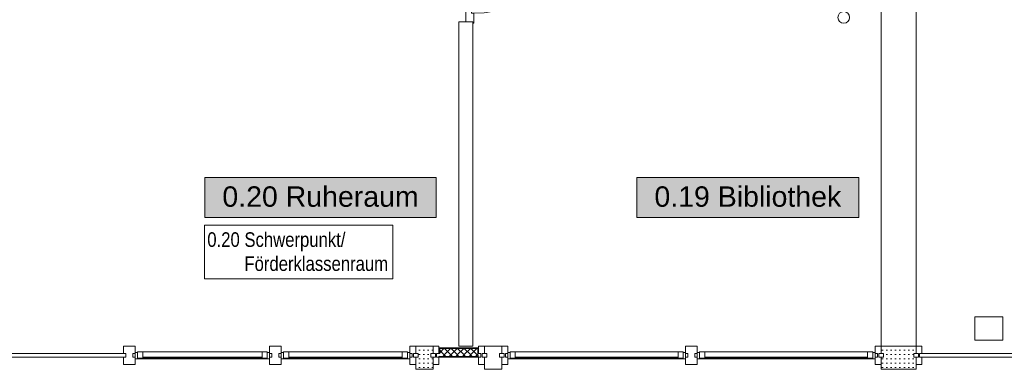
# Model space of a CAD drawing. Header units: metres. Extents: x -79 to 740, y -195 to 69.
# Tile 81 of 200: x 14.12 to 22.57, y 5.87 to 8.87. Entities that reach past the tile are written whole.
import ezdxf
from ezdxf.enums import TextEntityAlignment as Align

# ---------------------------------------------------------------- set-up
doc = ezdxf.new("R2010")
doc.units = ezdxf.units.M
doc.header["$MEASUREMENT"] = 0
doc.linetypes.add('Wipeout_Contour', pattern=[1, 0, -1])
for name, color, linetype in [('00 Schraffuren', 7, 'Continuous'), ('10 Fassade', 7, 'Continuous'), ('10 Stütze Holz', 7, 'Continuous'), ('10 Wand außen', 7, 'Continuous'), ('Abbruch_80 Raumbez Abbruch 50stel', 7, 'Continuous'), ('Neubau_80 Raum', 7, 'Continuous')]:
    doc.layers.add(name, color=color, linetype=linetype)
doc.styles.add('ERSTELLTER_STIL_1', font='ARIALN.TTF')
doc.styles.add('ERSTELLTER_STIL_2', font='ARIALN.TTF')
doc.styles.add('ERSTELLTER_STIL_3', font='arial.ttf')
pattern_1 = [(45, (0, 0), (-0.02828427, 0.02828427), []), (135, (0, 0), (0.02828427, 0.02828427), [])]
pattern_2 = [(0, (0, 0), (0, 0.0375), [0, -0.0375])]

# ---------------------------------------------------------------- blocks, each defined once
blk = doc.blocks.new('Blockrahmentür 1-Fl 27_7')
at = {"layer": '10 Wand außen', "color": 7, "linetype": 'Continuous', "lineweight": 13}
for p, q in [((0.43, 0.06), (0.43, 0.92)), ((-0.43, 0.06), (-0.515, 0.06)), ((-0.515, 0.06), (-0.515, 0.05)), ((-0.515, 0.05), (-0.505, 0.05)), ((-0.505, 0.05), (-0.505, -0.01)), ((-0.43, 0.04), (-0.43, 0.06)), ((-0.405, 0.04), (-0.43, 0.04)), ((-0.405, -0.01), (-0.405, 0.04)), ((0.405, -0.01), (0.405, 0.04)), ((0.405, 0.04), (0.43, 0.04)), ((0.43, 0.04), (0.43, 0.06)), ((0.43, 0.06), (0.515, 0.06)), ((0.515, 0.05), (0.505, 0.05)), ((0.505, 0.05), (0.505, -0.01)), ((0.515, 0.06), (0.515, 0.05)), ((-0.505, -0.01), (-0.405, -0.01)), ((0.505, -0.01), (0.405, -0.01))]:
    blk.add_line(p, q, dxfattribs=at)
at = {"layer": '10 Wand außen', "color": 7, "linetype": 'Continuous', "lineweight": 9}
for p, q in [((-0.505, 0), (-0.505, 0.05)), ((-0.505, -0.07), (-0.505, 0)), ((-0.505, -0.07), (-0.505, 0)), ((0.505, 0), (0.505, 0.05)), ((0.505, -0.07), (0.505, 0)), ((0.505, -0.07), (0.505, 0))]:
    blk.add_line(p, q, dxfattribs=at)
blk.add_arc((0.43, 0.06), 0.86, 90, 180, dxfattribs=at)
blk = doc.blocks.new('Bibliothek_0.19_43_1', base_point=(24.1014, -4.7907))
at = {"layer": 'Neubau_80 Raum', "linetype": 'Continuous', "lineweight": 0, "true_color": 0x272a1c}
blk.add_hatch(color=250, dxfattribs=at).paths.add_polyline_path([(19.417, 7.1743), (21.3208, 7.1743), (21.3208, 7.5181), (19.417, 7.5181)])
at = {"layer": 'Neubau_80 Raum', "color": 7, "linetype": 'Continuous', "lineweight": 9, "flags": 128}
blk.add_lwpolyline([(19.417, 7.1743), (21.3208, 7.1743), (21.3208, 7.5181), (19.417, 7.5181)], close=True, dxfattribs=at)
at = {"layer": 'Neubau_80 Raum', "color": 7, "lineweight": 9, "style": 'ERSTELLTER_STIL_3'}
blk.add_attdef('stApartmentId', text='', height=0.175, dxfattribs=at).set_placement((20.3689, 7.3547), align=Align.MIDDLE_CENTER)
at = {"layer": 'Neubau_80 Raum', "color": 7, "lineweight": 9}
for tag, height, style, p in [('DUMMY_850', 0.2, 'ERSTELLTER_STIL_1', (25.1035, -3.251)), ('ROOM_NAME', 0.2, 'ERSTELLTER_STIL_1', (22.9346, -3.3136)), ('ROOM_NUMBER', 0.175, 'ERSTELLTER_STIL_3', (23.0993, -3.861)), ('measuredNetAreaCode', 0.175, 'ERSTELLTER_STIL_3', (23.0993, -4.3767)), ('perimeterCode', 0.175, 'ERSTELLTER_STIL_3', (23.0993, -4.7204)), ('ceilingHeightCode', 0.175, 'ERSTELLTER_STIL_3', (23.0993, -5.0642)), ('measuredAreaCode', 0.175, 'ERSTELLTER_STIL_3', (23.0993, -5.4079)), ('DUMMY_851_0', 0.175, 'ERSTELLTER_STIL_3', (24.8637, -5.4079)), ('DUMMY_852', 0.175, 'ERSTELLTER_STIL_3', (23.0993, -5.7517)), ('DUMMY_851_1', 0.175, 'ERSTELLTER_STIL_3', (24.8637, -5.7517)), ('DUMMY_853', 0.175, 'ERSTELLTER_STIL_3', (23.0993, -6.0954)), ('DUMMY_851_2', 0.175, 'ERSTELLTER_STIL_3', (24.8637, -6.0954))]:
    blk.add_attdef(tag, text='', height=height, dxfattribs=dict(at, style=style)).set_placement(p, align=Align.TOP_LEFT)
blk = doc.blocks.new('Ruheraum_0.20_48_1', base_point=(21.3014, -4.7907))
at = {"layer": 'Neubau_80 Raum', "linetype": 'Continuous', "lineweight": 0, "true_color": 0x2a303f}
blk.add_hatch(color=169, dxfattribs=at).paths.add_polyline_path([(15.7087, 7.1743), (17.6925, 7.1743), (17.6925, 7.5181), (15.7087, 7.5181)])
at = {"layer": 'Neubau_80 Raum', "color": 7, "linetype": 'Continuous', "lineweight": 9, "flags": 128}
blk.add_lwpolyline([(15.7087, 7.1743), (17.6925, 7.1743), (17.6925, 7.5181), (15.7087, 7.5181)], close=True, dxfattribs=at)
at = {"layer": 'Neubau_80 Raum', "color": 7, "lineweight": 9, "style": 'ERSTELLTER_STIL_3'}
blk.add_attdef('stApartmentId', text='', height=0.175, dxfattribs=at).set_placement((16.7006, 7.3547), align=Align.MIDDLE_CENTER)
at = {"layer": 'Neubau_80 Raum', "color": 7, "lineweight": 9}
for tag, height, style, p in [('DUMMY_850', 0.2, 'ERSTELLTER_STIL_1', (22.3867, -3.251)), ('ROOM_NAME', 0.2, 'ERSTELLTER_STIL_1', (20.0514, -3.3136)), ('ROOM_NUMBER', 0.175, 'ERSTELLTER_STIL_3', (20.2161, -3.861)), ('measuredNetAreaCode', 0.175, 'ERSTELLTER_STIL_3', (20.2161, -4.3767)), ('perimeterCode', 0.175, 'ERSTELLTER_STIL_3', (20.2161, -4.7204)), ('ceilingHeightCode', 0.175, 'ERSTELLTER_STIL_3', (20.2161, -5.0642)), ('measuredAreaCode', 0.175, 'ERSTELLTER_STIL_3', (20.2161, -5.4079)), ('DUMMY_851_0', 0.175, 'ERSTELLTER_STIL_3', (22.1469, -5.4079)), ('DUMMY_852', 0.175, 'ERSTELLTER_STIL_3', (20.2161, -5.7517)), ('DUMMY_851_1', 0.175, 'ERSTELLTER_STIL_3', (22.1469, -5.7517)), ('DUMMY_853', 0.175, 'ERSTELLTER_STIL_3', (20.2161, -6.0954)), ('DUMMY_851_2', 0.175, 'ERSTELLTER_STIL_3', (22.1469, -6.0954))]:
    blk.add_attdef(tag, text='', height=height, dxfattribs=dict(at, style=style)).set_placement(p, align=Align.TOP_LEFT)

msp = doc.modelspace()

# ---------------------------------------------------------------- hatches: boundary and pattern name
at = {"layer": '10 Fassade', "linetype": 'Continuous', "lineweight": 9}
h = msp.add_hatch(dxfattribs=at)
h.set_pattern_fill('Gipskarton_0001', color=8, style=0, pattern_type=2)
h.set_pattern_definition(pattern_2)
h.paths.add_polyline_path([(17.6475, 6.0069), (17.6675, 6.0069), (17.6675, 6.0719), (17.5175, 6.0719), (17.5175, 6.0069), (17.5375, 6.0069), (17.5375, 5.9769), (17.5175, 5.9769), (17.5175, 5.8719), (17.6675, 5.8719), (17.6675, 5.9769), (17.6475, 5.9769)])
h = msp.add_hatch(dxfattribs=at)
h.set_pattern_fill('Dämmung_hart_1_0001', color=8, style=0, pattern_type=2)
h.set_pattern_definition(pattern_1)
h.paths.add_polyline_path([(17.7175, 5.9829), (18.0575, 5.9829), (18.0575, 6.0069), (17.7175, 6.0069)])
h = msp.add_hatch(dxfattribs=at)
h.set_pattern_fill('Dämmung_hart_1_0001', color=8, style=0, pattern_type=2)
h.set_pattern_definition(pattern_1)
h.paths.add_polyline_path([(17.7235, 6.0069), (18.0515, 6.0069), (18.0515, 6.0509), (17.7235, 6.0509)])
h = msp.add_hatch(dxfattribs=at)
h.set_pattern_fill('Gipskarton_0001', color=8, style=0, pattern_type=2)
h.set_pattern_definition(pattern_2)
h.paths.add_polyline_path([(21.7925, 6.0069), (21.8125, 6.0069), (21.8125, 6.0719), (21.5125, 6.0719), (21.5125, 6.0069), (21.5325, 6.0069), (21.5325, 5.9769), (21.5125, 5.9769), (21.5125, 5.8719), (21.8125, 5.8719), (21.8125, 5.9769), (21.7925, 5.9769)])

# ---------------------------------------------------------------- linework, layer by layer
at = {"layer": '00 Schraffuren', "color": 253, "linetype": 'Continuous', "lineweight": 13, "true_color": 0x9f9f9f}
msp.add_circle((21.1924, 8.8921), 0.05, dxfattribs=at)
at = {"layer": '10 Fassade', "color": 7, "linetype": 'Continuous', "lineweight": 13}
for p, q in [((15.0103, 6.0719), (15.0103, 6.0069)), ((15.1103, 6.0719), (15.0103, 6.0719)), ((15.1103, 6.0719), (15.0103, 6.0719)), ((15.0103, 6.0719), (15.0103, 6.0069)), ((15.0303, 6.0069), (15.0103, 6.0069)), ((15.0303, 6.0069), (15.0103, 6.0069)), ((15.0303, 6.0069), (15.0303, 5.9769)), ((15.0303, 6.0069), (15.0303, 5.9769)), ((15.0903, 6.0069), (15.0903, 5.9769)), ((15.1103, 6.0069), (15.0903, 6.0069)), ((15.0903, 6.0069), (15.0903, 5.9769)), ((15.1103, 6.0069), (15.0903, 6.0069)), ((15.1103, 6.0719), (15.1103, 6.0069)), ((15.1103, 6.0719), (15.1103, 6.0069)), ((16.3636, 6.0719), (16.2636, 6.0719)), ((16.2636, 6.0719), (16.2636, 6.0069)), ((16.3636, 6.0719), (16.2636, 6.0719)), ((16.2636, 6.0719), (16.2636, 6.0069)), ((16.2836, 6.0069), (16.2636, 6.0069)), ((16.2836, 6.0069), (16.2636, 6.0069)), ((16.2836, 6.0069), (16.2836, 5.9769)), ((16.2836, 6.0069), (16.2836, 5.9769)), ((16.3436, 6.0069), (16.3436, 5.9769)), ((16.3636, 6.0069), (16.3436, 6.0069)), ((16.3436, 6.0069), (16.3436, 5.9769)), ((16.3636, 6.0069), (16.3436, 6.0069)), ((16.3636, 6.0719), (16.3636, 6.0069)), ((16.3636, 6.0719), (16.3636, 6.0069)), ((17.4675, 6.0719), (17.4675, 6.0069)), ((17.5175, 6.0719), (17.4675, 6.0719)), ((17.4675, 6.0719), (17.4675, 6.0069)), ((17.5175, 6.0719), (17.4675, 6.0719)), ((17.4875, 6.0069), (17.4675, 6.0069)), ((17.4875, 6.0069), (17.4675, 6.0069)), ((17.4875, 6.0069), (17.4875, 5.9769)), ((17.4875, 6.0069), (17.4875, 5.9769)), ((17.4975, 6.0069), (17.4975, 5.9769)), ((17.5175, 6.0069), (17.4975, 6.0069)), ((17.4975, 6.0069), (17.4975, 5.9769)), ((17.5175, 6.0069), (17.4975, 6.0069)), ((17.5175, 6.0719), (17.5175, 6.0069)), ((17.6675, 6.0719), (17.5175, 6.0719)), ((17.5175, 6.0719), (17.5175, 6.0069)), ((17.6675, 6.0719), (17.5175, 6.0719)), ((17.5375, 6.0069), (17.5175, 6.0069)), ((17.5375, 6.0069), (17.5175, 6.0069)), ((17.5375, 6.0069), (17.5375, 5.9769)), ((17.5375, 6.0069), (17.5375, 5.9769)), ((17.6475, 6.0069), (17.6475, 5.9769)), ((17.6675, 6.0069), (17.6475, 6.0069)), ((17.6475, 6.0069), (17.6475, 5.9769)), ((17.6675, 6.0069), (17.6475, 6.0069)), ((17.6675, 6.0719), (17.6675, 6.0069)), ((17.7175, 6.0719), (17.6675, 6.0719)), ((17.6675, 6.0719), (17.6675, 6.0069)), ((17.7175, 6.0719), (17.6675, 6.0719)), ((17.6875, 6.0069), (17.6675, 6.0069)), ((17.6875, 6.0069), (17.6675, 6.0069)), ((17.6875, 6.0069), (17.6875, 5.9769)), ((17.6875, 6.0069), (17.6875, 5.9769)), ((17.6975, 6.0069), (17.6975, 5.9769)), ((17.7175, 6.0069), (17.6975, 6.0069)), ((17.6975, 6.0069), (17.6975, 5.9769)), ((17.7175, 6.0069), (17.6975, 6.0069)), ((17.7175, 6.0719), (17.7175, 6.0069)), ((17.7175, 6.0719), (17.7175, 6.0069)), ((17.7235, 6.0069), (17.7235, 6.0509)), ((17.7235, 6.0509), (18.0515, 6.0509)), ((17.7235, 6.0069), (17.7235, 6.0509)), ((17.7235, 6.0509), (18.0515, 6.0509)), ((18.0515, 6.0509), (18.0515, 6.0069)), ((18.0515, 6.0509), (18.0515, 6.0069)), ((18.0575, 6.0719), (18.0575, 6.0069)), ((18.1075, 6.0719), (18.0575, 6.0719)), ((18.0575, 6.0719), (18.0575, 6.0069)), ((18.1075, 6.0719), (18.0575, 6.0719)), ((18.0775, 6.0069), (18.0575, 6.0069)), ((18.0775, 6.0069), (18.0575, 6.0069)), ((18.0775, 6.0069), (18.0775, 5.9769)), ((18.0775, 6.0069), (18.0775, 5.9769)), ((18.0875, 6.0069), (18.0875, 5.9769)), ((18.1075, 6.0069), (18.0875, 6.0069)), ((18.0875, 6.0069), (18.0875, 5.9769)), ((18.1075, 6.0069), (18.0875, 6.0069)), ((18.1075, 6.0719), (18.1075, 6.0069)), ((18.2575, 6.0719), (18.1075, 6.0719)), ((18.1075, 6.0719), (18.1075, 6.0069)), ((18.2575, 6.0719), (18.1075, 6.0719)), ((18.1275, 6.0069), (18.1075, 6.0069)), ((18.1275, 6.0069), (18.1075, 6.0069)), ((18.1275, 6.0069), (18.1275, 5.9769)), ((18.1275, 6.0069), (18.1275, 5.9769)), ((18.2375, 6.0069), (18.2375, 5.9769)), ((18.2575, 6.0069), (18.2375, 6.0069)), ((18.2375, 6.0069), (18.2375, 5.9769)), ((18.2575, 6.0069), (18.2375, 6.0069)), ((18.2575, 6.0719), (18.2575, 6.0069)), ((18.3075, 6.0719), (18.2575, 6.0719)), ((18.2575, 6.0719), (18.2575, 6.0069)), ((18.3075, 6.0719), (18.2575, 6.0719)), ((18.2775, 6.0069), (18.2575, 6.0069)), ((18.2775, 6.0069), (18.2575, 6.0069)), ((18.2775, 6.0069), (18.2775, 5.9769)), ((18.2775, 6.0069), (18.2775, 5.9769)), ((18.2875, 6.0069), (18.2875, 5.9769)), ((18.3075, 6.0069), (18.2875, 6.0069)), ((18.2875, 6.0069), (18.2875, 5.9769)), ((18.3075, 6.0069), (18.2875, 6.0069)), ((18.3075, 6.0719), (18.3075, 6.0069)), ((18.3075, 6.0719), (18.3075, 6.0069)), ((19.835, 6.0719), (19.835, 6.0069)), ((19.935, 6.0719), (19.835, 6.0719)), ((19.835, 6.0719), (19.835, 6.0069)), ((19.935, 6.0719), (19.835, 6.0719)), ((19.855, 6.0069), (19.835, 6.0069)), ((19.855, 6.0069), (19.835, 6.0069)), ((19.855, 6.0069), (19.855, 5.9769)), ((19.855, 6.0069), (19.855, 5.9769)), ((19.915, 6.0069), (19.915, 5.9769)), ((19.935, 6.0069), (19.915, 6.0069)), ((19.915, 6.0069), (19.915, 5.9769)), ((19.935, 6.0069), (19.915, 6.0069)), ((19.935, 6.0719), (19.935, 6.0069)), ((19.935, 6.0719), (19.935, 6.0069)), ((21.5125, 6.0719), (21.4625, 6.0719)), ((21.4625, 6.0719), (21.4625, 6.0069)), ((21.4625, 6.0719), (21.4625, 6.0069)), ((21.5125, 6.0719), (21.4625, 6.0719)), ((21.4825, 6.0069), (21.4625, 6.0069)), ((21.4825, 6.0069), (21.4625, 6.0069)), ((21.4825, 6.0069), (21.4825, 5.9769)), ((21.4825, 6.0069), (21.4825, 5.9769)), ((21.4925, 6.0069), (21.4925, 5.9769)), ((21.5125, 6.0069), (21.4925, 6.0069)), ((21.4925, 6.0069), (21.4925, 5.9769)), ((21.5125, 6.0069), (21.4925, 6.0069)), ((21.5125, 6.0719), (21.5125, 6.0069)), ((21.8125, 6.0719), (21.5125, 6.0719)), ((21.5125, 6.0719), (21.5125, 6.0069)), ((21.8125, 6.0719), (21.5125, 6.0719)), ((21.5325, 6.0069), (21.5125, 6.0069)), ((21.5325, 6.0069), (21.5125, 6.0069)), ((21.5325, 6.0069), (21.5325, 5.9769)), ((21.5325, 6.0069), (21.5325, 5.9769)), ((21.7925, 6.0069), (21.7925, 5.9769)), ((21.8125, 6.0069), (21.7925, 6.0069)), ((21.7925, 6.0069), (21.7925, 5.9769)), ((21.8125, 6.0069), (21.7925, 6.0069)), ((21.8125, 6.0719), (21.8125, 6.0069)), ((21.8625, 6.0719), (21.8125, 6.0719)), ((21.8125, 6.0719), (21.8125, 6.0069)), ((21.8625, 6.0719), (21.8125, 6.0719)), ((21.8325, 6.0069), (21.8125, 6.0069)), ((21.8325, 6.0069), (21.8125, 6.0069)), ((21.8325, 6.0069), (21.8325, 5.9769)), ((21.8325, 6.0069), (21.8325, 5.9769)), ((21.8425, 6.0069), (21.8425, 5.9769)), ((21.8625, 6.0069), (21.8425, 6.0069)), ((21.8425, 6.0069), (21.8425, 5.9769)), ((21.8625, 6.0069), (21.8425, 6.0069)), ((21.8625, 6.0719), (21.8625, 6.0069)), ((21.8625, 6.0719), (21.8625, 6.0069)), ((15.0103, 5.9769), (15.0103, 5.9119)), ((15.0303, 5.9769), (15.0103, 5.9769)), ((15.0103, 5.9769), (15.0103, 5.9119)), ((15.0303, 5.9769), (15.0103, 5.9769)), ((15.1103, 5.9769), (15.0903, 5.9769)), ((15.1103, 5.9769), (15.0903, 5.9769)), ((15.1103, 5.9769), (15.1103, 5.9119)), ((15.1103, 5.9769), (15.1103, 5.9119)), ((16.2636, 5.9769), (16.2636, 5.9119)), ((16.2836, 5.9769), (16.2636, 5.9769)), ((16.2636, 5.9769), (16.2636, 5.9119)), ((16.2836, 5.9769), (16.2636, 5.9769)), ((16.3636, 5.9769), (16.3436, 5.9769)), ((16.3636, 5.9769), (16.3436, 5.9769)), ((16.3636, 5.9769), (16.3636, 5.9119)), ((16.3636, 5.9769), (16.3636, 5.9119)), ((17.4675, 5.9769), (17.4675, 5.9119)), ((17.4875, 5.9769), (17.4675, 5.9769)), ((17.4675, 5.9769), (17.4675, 5.9119)), ((17.4875, 5.9769), (17.4675, 5.9769)), ((17.5175, 5.9769), (17.4975, 5.9769)), ((17.5175, 5.9769), (17.4975, 5.9769)), ((17.5175, 5.9769), (17.5175, 5.9119)), ((17.5375, 5.9769), (17.5175, 5.9769)), ((17.5175, 5.9769), (17.5175, 5.9119)), ((17.5375, 5.9769), (17.5175, 5.9769)), ((17.6675, 5.9769), (17.6475, 5.9769)), ((17.6675, 5.9769), (17.6475, 5.9769)), ((17.6675, 5.9769), (17.6675, 5.9119)), ((17.6875, 5.9769), (17.6675, 5.9769)), ((17.6675, 5.9769), (17.6675, 5.9119)), ((17.6875, 5.9769), (17.6675, 5.9769)), ((17.7175, 5.9769), (17.6975, 5.9769)), ((17.7175, 5.9769), (17.6975, 5.9769)), ((17.7175, 5.9829), (18.0575, 5.9829)), ((18.0575, 5.9829), (17.7175, 5.9829)), ((17.7175, 5.9829), (18.0575, 5.9829)), ((18.0575, 5.9829), (17.7175, 5.9829)), ((18.0575, 5.9769), (17.7175, 5.9769)), ((17.7175, 5.9769), (17.7175, 5.9119)), ((18.0575, 5.9769), (17.7175, 5.9769)), ((17.7175, 5.9769), (17.7175, 5.9119)), ((18.0575, 5.9769), (18.0575, 5.9119)), ((18.0775, 5.9769), (18.0575, 5.9769)), ((18.0575, 5.9769), (18.0575, 5.9119)), ((18.0775, 5.9769), (18.0575, 5.9769)), ((18.1075, 5.9769), (18.0875, 5.9769)), ((18.1075, 5.9769), (18.0875, 5.9769)), ((18.1075, 5.9769), (18.1075, 5.9119)), ((18.1275, 5.9769), (18.1075, 5.9769)), ((18.1075, 5.9769), (18.1075, 5.9119)), ((18.1275, 5.9769), (18.1075, 5.9769)), ((18.2575, 5.9769), (18.2375, 5.9769)), ((18.2575, 5.9769), (18.2375, 5.9769)), ((18.2575, 5.9769), (18.2575, 5.9119)), ((18.2775, 5.9769), (18.2575, 5.9769)), ((18.2575, 5.9769), (18.2575, 5.9119)), ((18.2775, 5.9769), (18.2575, 5.9769)), ((18.3075, 5.9769), (18.2875, 5.9769)), ((18.3075, 5.9769), (18.2875, 5.9769)), ((18.3075, 5.9769), (18.3075, 5.9119)), ((18.3075, 5.9769), (18.3075, 5.9119)), ((19.835, 5.9769), (19.835, 5.9119)), ((19.855, 5.9769), (19.835, 5.9769)), ((19.835, 5.9769), (19.835, 5.9119)), ((19.855, 5.9769), (19.835, 5.9769)), ((19.935, 5.9769), (19.915, 5.9769)), ((19.935, 5.9769), (19.915, 5.9769)), ((19.935, 5.9769), (19.935, 5.9119)), ((19.935, 5.9769), (19.935, 5.9119)), ((21.4625, 5.9769), (21.4625, 5.9119)), ((21.4825, 5.9769), (21.4625, 5.9769)), ((21.4625, 5.9769), (21.4625, 5.9119)), ((21.4825, 5.9769), (21.4625, 5.9769)), ((21.5125, 5.9769), (21.4925, 5.9769)), ((21.5125, 5.9769), (21.4925, 5.9769)), ((21.5125, 5.9769), (21.5125, 5.9119)), ((21.5325, 5.9769), (21.5125, 5.9769)), ((21.5125, 5.9769), (21.5125, 5.9119)), ((21.5325, 5.9769), (21.5125, 5.9769)), ((21.8125, 5.9769), (21.7925, 5.9769)), ((21.8125, 5.9769), (21.7925, 5.9769)), ((21.8125, 5.9769), (21.8125, 5.9119)), ((21.8325, 5.9769), (21.8125, 5.9769)), ((21.8125, 5.9769), (21.8125, 5.9119)), ((21.8325, 5.9769), (21.8125, 5.9769)), ((21.8625, 5.9769), (21.8425, 5.9769)), ((21.8625, 5.9769), (21.8425, 5.9769)), ((21.8625, 5.9769), (21.8625, 5.9119)), ((21.8625, 5.9769), (21.8625, 5.9119)), ((15.1103, 5.9119), (15.0103, 5.9119)), ((15.1103, 5.9119), (15.0103, 5.9119)), ((16.3636, 5.9119), (16.2636, 5.9119)), ((16.3636, 5.9119), (16.2636, 5.9119)), ((17.5175, 5.9119), (17.4675, 5.9119)), ((17.5175, 5.9119), (17.4675, 5.9119)), ((17.5175, 5.9119), (17.5175, 5.8719)), ((17.5175, 5.9119), (17.5175, 5.8719)), ((17.6675, 5.8719), (17.5175, 5.8719)), ((17.6675, 5.8719), (17.5175, 5.8719)), ((17.6675, 5.9119), (17.6675, 5.8719)), ((17.7175, 5.9119), (17.6675, 5.9119)), ((17.6675, 5.9119), (17.6675, 5.8719)), ((17.7175, 5.9119), (17.6675, 5.9119)), ((18.1075, 5.9119), (18.0575, 5.9119)), ((18.1075, 5.9119), (18.0575, 5.9119)), ((18.1075, 5.9119), (18.1075, 5.8719)), ((18.1075, 5.9119), (18.1075, 5.8719)), ((18.2575, 5.8719), (18.1075, 5.8719)), ((18.2575, 5.8719), (18.1075, 5.8719)), ((18.2575, 5.9119), (18.2575, 5.8719)), ((18.3075, 5.9119), (18.2575, 5.9119)), ((18.2575, 5.9119), (18.2575, 5.8719)), ((18.3075, 5.9119), (18.2575, 5.9119)), ((19.935, 5.9119), (19.835, 5.9119)), ((19.935, 5.9119), (19.835, 5.9119)), ((21.5125, 5.9119), (21.4625, 5.9119)), ((21.5125, 5.9119), (21.4625, 5.9119)), ((21.5125, 5.9119), (21.5125, 5.8719)), ((21.5125, 5.9119), (21.5125, 5.8719)), ((21.8125, 5.8719), (21.5125, 5.8719)), ((21.8125, 5.8719), (21.5125, 5.8719)), ((21.8125, 5.9119), (21.8125, 5.8719)), ((21.8625, 5.9119), (21.8125, 5.9119)), ((21.8125, 5.9119), (21.8125, 5.8719)), ((21.8625, 5.9119), (21.8125, 5.9119))]:
    msp.add_line(p, q, dxfattribs=at)
at = {"layer": '10 Fassade', "color": 7, "linetype": 'Continuous', "lineweight": 13, "flags": 128}
for points in [[(13.5114, 5.9769), (13.5114, 6.0069), (15.0303, 6.0069), (15.0303, 5.9769)], [(13.5114, 5.9769), (13.5114, 6.0069), (15.0303, 6.0069), (15.0303, 5.9769)], [(17.7175, 6.0069), (17.7175, 6.0129), (17.7175, 6.0569), (18.0575, 6.0569), (18.0575, 6.0129), (18.0575, 6.0069), (18.0515, 6.0069), (18.0515, 6.0509), (17.7235, 6.0509), (17.7235, 6.0069)], [(17.7175, 6.0069), (17.7175, 6.0129), (17.7175, 6.0569), (18.0575, 6.0569), (18.0575, 6.0129), (18.0575, 6.0069), (18.0515, 6.0069), (18.0515, 6.0509), (17.7235, 6.0509), (17.7235, 6.0069)], [(21.4925, 5.9769), (21.4925, 6.0069), (21.5325, 6.0069), (21.5325, 5.9769)], [(21.4925, 5.9769), (21.4925, 6.0069), (21.5325, 6.0069), (21.5325, 5.9769)], [(21.7925, 5.9769), (21.7925, 6.0069), (21.8325, 6.0069), (21.8325, 5.9769)], [(21.7925, 5.9769), (21.7925, 6.0069), (21.8325, 6.0069), (21.8325, 5.9769)], [(21.8425, 5.9769), (21.8425, 6.0069), (23.3756, 6.0069), (23.3756, 5.9769)], [(21.8425, 5.9769), (21.8425, 6.0069), (23.3756, 6.0069), (23.3756, 5.9769)]]:
    msp.add_lwpolyline(points, close=True, dxfattribs=at)
at = {"layer": '10 Stütze Holz', "color": 7, "linetype": 'Continuous', "lineweight": 13, "flags": 128}
msp.add_lwpolyline([(22.3175, 6.3219), (22.3175, 6.1219), (22.5575, 6.1219), (22.5575, 6.3219)], close=True, dxfattribs=at)
at = {"layer": '10 Wand außen', "color": 7, "linetype": 'Continuous', "lineweight": 9}
for p, q in [((17.8872, 8.8533), (17.9572, 8.8533)), ((17.9572, 8.8533), (18.0072, 8.8533))]:
    msp.add_line(p, q, dxfattribs=at)
at = {"layer": '10 Wand außen', "color": 7, "linetype": 'Continuous', "lineweight": 9, "flags": 128}
for points in [[(21.8125, 6.0719), (21.8125, 13.9225)], [(21.5125, 13.6825), (21.5125, 6.0719)], [(17.8872, 8.8533), (17.8875, 6.0719)], [(18.0075, 6.0719), (18.0072, 8.8533)], [(18.0075, 6.0719), (17.8875, 6.0719)], [(21.5125, 6.0719), (21.8125, 6.0719)]]:
    msp.add_lwpolyline(points, dxfattribs=at)
at = {"layer": 'Abbruch_80 Raumbez Abbruch 50stel', "color": 40, "linetype": 'Continuous', "lineweight": 9, "true_color": 0xe6c200, "flags": 128}
msp.add_lwpolyline([(15.7037, 6.648), (17.3222, 6.648), (17.3222, 7.1098), (15.7037, 7.1098), (15.7037, 6.648)], close=True, dxfattribs=at)

# ---------------------------------------------------------------- block references
at = {"layer": '10 Wand außen', "color": 7, "linetype": 'Continuous', "lineweight": 13, "xscale": -1, "rotation": 270.0063659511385}
msp.add_blockref('Blockrahmentür 1-Fl 27_7', (17.9571, 9.3583), dxfattribs=at)
at = {"layer": 'Neubau_80 Raum', "color": 7, "linetype": 'Continuous', "lineweight": 13}
ref = msp.add_blockref('Bibliothek_0.19_43_1', (24.1014, -4.7907), dxfattribs=at)
ref.add_attrib('stApartmentId', '0.19 Bibliothek', dxfattribs={"color": 7, "lineweight": 9, "height": 0.175, "style": 'ERSTELLTER_STIL_3'}).set_placement((20.3689, 7.3547), align=Align.MIDDLE_CENTER)

# ---------------------------------------------------------------- texts
at = {"layer": 'Abbruch_80 Raumbez Abbruch 50stel', "color": 40, "linetype": 'Continuous', "lineweight": 9, "true_color": 0xe6c200, "insert": (15.7287, 7.0479), "char_height": 0.125, "attachment_point": 1, "line_spacing_factor": 0.99061, "style": 'ERSTELLTER_STIL_2'}
msp.add_mtext('\\A1;{\\pql;\\fArial Narrow|b0|i0|c0|p0;\\W1.000000;0.20 Schwerpunkt/ \\P\\pql;\\fArial Narrow|b0|i0|c0|p0;\\W1.000000;        \\fArial Narrow|b0|i0|c0|p0;\\W1.000000;Förderklassenraum}', dxfattribs=at)

# ---------------------------------------------------------------- wipeouts: each hides what was drawn before it
at = {"color": 254, "linetype": 'Wipeout_Contour', "lineweight": 0, "ltscale": 67.185569}
msp.add_wipeout([(15.1753, 5.9669), (16.1986, 5.9669), (16.1986, 6.0219), (15.1753, 6.0219)], dxfattribs=at).dxf.layer = '10 Fassade'
at = {"color": 254, "linetype": 'Wipeout_Contour', "lineweight": 0, "ltscale": 71.797964}
msp.add_wipeout([(16.4286, 5.9669), (17.4025, 5.9669), (17.4025, 6.0219), (16.4286, 6.0219)], dxfattribs=at).dxf.layer = '10 Fassade'

# ---------------------------------------------------------------- next in the draw order: linework, layer by layer
at = {"layer": '10 Fassade', "color": 7, "linetype": 'Continuous', "lineweight": 13}
for p, q in [((15.1753, 6.0219), (16.1986, 6.0219)), ((16.4286, 6.0219), (17.4025, 6.0219))]:
    msp.add_line(p, q, dxfattribs=at)

# ---------------------------------------------------------------- next in the draw order: wipeouts: each hides what was drawn before it
at = {"color": 254, "linetype": 'Wipeout_Contour', "lineweight": 0, "ltscale": 79.973165}
msp.add_wipeout([(18.3725, 5.9669), (19.77, 5.9669), (19.77, 6.0219), (18.3725, 6.0219)], dxfattribs=at).dxf.layer = '10 Fassade'
at = {"color": 254, "linetype": 'Wipeout_Contour', "lineweight": 0, "ltscale": 86.205793}
msp.add_wipeout([(20, 5.9669), (21.3975, 5.9669), (21.3975, 6.0219), (20, 6.0219)], dxfattribs=at).dxf.layer = '10 Fassade'
at = {"color": 254, "linetype": 'Wipeout_Contour', "lineweight": 0, "ltscale": 67.143314}
msp.add_wipeout([(16.2186, 5.9619), (16.2186, 5.9669), (15.1553, 5.9669), (15.1553, 5.9619)], dxfattribs=at).dxf.layer = '10 Fassade'
at = {"color": 254, "linetype": 'Wipeout_Contour', "lineweight": 0, "ltscale": 71.758366}
msp.add_wipeout([(17.4225, 5.9619), (17.4225, 5.9669), (16.4086, 5.9669), (16.4086, 5.9619)], dxfattribs=at).dxf.layer = '10 Fassade'

# ---------------------------------------------------------------- next in the draw order: linework, layer by layer
at = {"layer": '10 Fassade', "color": 7, "linetype": 'Continuous', "lineweight": 13}
for p, q in [((18.3725, 6.0219), (19.77, 6.0219)), ((20, 6.0219), (21.3975, 6.0219)), ((15.1753, 5.9769), (16.1986, 5.9769)), ((16.1986, 5.9669), (15.1753, 5.9669)), ((16.4286, 5.9769), (17.4025, 5.9769)), ((17.4025, 5.9669), (16.4286, 5.9669))]:
    msp.add_line(p, q, dxfattribs=at)
at = {"layer": '10 Fassade', "color": 7, "linetype": 'Continuous', "lineweight": 13, "flags": 128}
for points in [[(15.1103, 6.0169), (15.1303, 6.0169), (15.1303, 5.9669), (15.1553, 5.9669), (15.1553, 5.9619), (15.1103, 5.9619)], [(15.1303, 6.0219), (15.1753, 6.0219), (15.1753, 5.9669), (15.1303, 5.9669)], [(16.2436, 5.9669), (16.1986, 5.9669), (16.1986, 6.0219), (16.2436, 6.0219)], [(16.2636, 5.9619), (16.2186, 5.9619), (16.2186, 5.9669), (16.2436, 5.9669), (16.2436, 6.0169), (16.2636, 6.0169)], [(16.3636, 6.0169), (16.3836, 6.0169), (16.3836, 5.9669), (16.4086, 5.9669), (16.4086, 5.9619), (16.3636, 5.9619)], [(16.3836, 6.0219), (16.4286, 6.0219), (16.4286, 5.9669), (16.3836, 5.9669)], [(17.4475, 5.9669), (17.4025, 5.9669), (17.4025, 6.0219), (17.4475, 6.0219)], [(17.4675, 5.9619), (17.4225, 5.9619), (17.4225, 5.9669), (17.4475, 5.9669), (17.4475, 6.0169), (17.4675, 6.0169)], [(16.2186, 5.9619), (15.1553, 5.9619), (15.1553, 5.9669), (16.2186, 5.9669)], [(17.4225, 5.9619), (16.4086, 5.9619), (16.4086, 5.9669), (17.4225, 5.9669)]]:
    msp.add_lwpolyline(points, close=True, dxfattribs=at)

# ---------------------------------------------------------------- next in the draw order: wipeouts: each hides what was drawn before it
at = {"color": 254, "linetype": 'Wipeout_Contour', "lineweight": 0, "ltscale": 79.93764}
msp.add_wipeout([(19.79, 5.9619), (19.79, 5.9669), (18.3525, 5.9669), (18.3525, 5.9619)], dxfattribs=at).dxf.layer = '10 Fassade'
at = {"color": 254, "linetype": 'Wipeout_Contour', "lineweight": 0, "ltscale": 86.172796}
msp.add_wipeout([(21.4175, 5.9619), (21.4175, 5.9669), (19.98, 5.9669), (19.98, 5.9619)], dxfattribs=at).dxf.layer = '10 Fassade'

# ---------------------------------------------------------------- next in the draw order: linework, layer by layer
at = {"layer": '10 Fassade', "color": 7, "linetype": 'Continuous', "lineweight": 13}
for p, q in [((18.3725, 5.9769), (19.77, 5.9769)), ((19.77, 5.9669), (18.3725, 5.9669)), ((20, 5.9769), (21.3975, 5.9769)), ((21.3975, 5.9669), (20, 5.9669))]:
    msp.add_line(p, q, dxfattribs=at)
at = {"layer": '10 Fassade', "color": 7, "linetype": 'Continuous', "lineweight": 13, "flags": 128}
for points in [[(18.3075, 6.0169), (18.3275, 6.0169), (18.3275, 5.9669), (18.3525, 5.9669), (18.3525, 5.9619), (18.3075, 5.9619)], [(18.3275, 6.0219), (18.3725, 6.0219), (18.3725, 5.9669), (18.3275, 5.9669)], [(19.815, 5.9669), (19.77, 5.9669), (19.77, 6.0219), (19.815, 6.0219)], [(19.835, 5.9619), (19.79, 5.9619), (19.79, 5.9669), (19.815, 5.9669), (19.815, 6.0169), (19.835, 6.0169)], [(19.935, 6.0169), (19.955, 6.0169), (19.955, 5.9669), (19.98, 5.9669), (19.98, 5.9619), (19.935, 5.9619)], [(19.955, 6.0219), (20, 6.0219), (20, 5.9669), (19.955, 5.9669)], [(21.4425, 5.9669), (21.3975, 5.9669), (21.3975, 6.0219), (21.4425, 6.0219)], [(21.4625, 5.9619), (21.4175, 5.9619), (21.4175, 5.9669), (21.4425, 5.9669), (21.4425, 6.0169), (21.4625, 6.0169)], [(19.79, 5.9619), (18.3525, 5.9619), (18.3525, 5.9669), (19.79, 5.9669)], [(21.4175, 5.9619), (19.98, 5.9619), (19.98, 5.9669), (21.4175, 5.9669)]]:
    msp.add_lwpolyline(points, close=True, dxfattribs=at)

# ---------------------------------------------------------------- next in the draw order: wipeouts: each hides what was drawn before it
at = {"color": 254, "linetype": 'Wipeout_Contour', "lineweight": 0, "ltscale": 67.185569}
msp.add_wipeout([(15.1753, 5.9669), (16.1986, 5.9669), (16.1986, 6.0219), (15.1753, 6.0219)], dxfattribs=at).dxf.layer = '10 Fassade'
at = {"color": 254, "linetype": 'Wipeout_Contour', "lineweight": 0, "ltscale": 71.797964}
msp.add_wipeout([(16.4286, 5.9669), (17.4025, 5.9669), (17.4025, 6.0219), (16.4286, 6.0219)], dxfattribs=at).dxf.layer = '10 Fassade'

# ---------------------------------------------------------------- next in the draw order: linework, layer by layer
at = {"layer": '10 Fassade', "color": 7, "linetype": 'Continuous', "lineweight": 13}
for p, q in [((15.1753, 6.0219), (16.1986, 6.0219)), ((16.4286, 6.0219), (17.4025, 6.0219))]:
    msp.add_line(p, q, dxfattribs=at)

# ---------------------------------------------------------------- next in the draw order: wipeouts: each hides what was drawn before it
at = {"color": 254, "linetype": 'Wipeout_Contour', "lineweight": 0, "ltscale": 79.973165}
msp.add_wipeout([(18.3725, 5.9669), (19.77, 5.9669), (19.77, 6.0219), (18.3725, 6.0219)], dxfattribs=at).dxf.layer = '10 Fassade'
at = {"color": 254, "linetype": 'Wipeout_Contour', "lineweight": 0, "ltscale": 86.205793}
msp.add_wipeout([(20, 5.9669), (21.3975, 5.9669), (21.3975, 6.0219), (20, 6.0219)], dxfattribs=at).dxf.layer = '10 Fassade'
at = {"color": 254, "linetype": 'Wipeout_Contour', "lineweight": 0, "ltscale": 67.143314}
msp.add_wipeout([(16.2186, 5.9619), (16.2186, 5.9669), (15.1553, 5.9669), (15.1553, 5.9619)], dxfattribs=at).dxf.layer = '10 Fassade'
at = {"color": 254, "linetype": 'Wipeout_Contour', "lineweight": 0, "ltscale": 71.758366}
msp.add_wipeout([(17.4225, 5.9619), (17.4225, 5.9669), (16.4086, 5.9669), (16.4086, 5.9619)], dxfattribs=at).dxf.layer = '10 Fassade'

# ---------------------------------------------------------------- next in the draw order: linework, layer by layer
at = {"layer": '10 Fassade', "color": 7, "linetype": 'Continuous', "lineweight": 13}
for p, q in [((18.3725, 6.0219), (19.77, 6.0219)), ((20, 6.0219), (21.3975, 6.0219)), ((15.1753, 5.9769), (16.1986, 5.9769)), ((16.1986, 5.9669), (15.1753, 5.9669)), ((16.4286, 5.9769), (17.4025, 5.9769)), ((17.4025, 5.9669), (16.4286, 5.9669))]:
    msp.add_line(p, q, dxfattribs=at)
at = {"layer": '10 Fassade', "color": 7, "linetype": 'Continuous', "lineweight": 13, "flags": 128}
for points in [[(15.1103, 6.0169), (15.1303, 6.0169), (15.1303, 5.9669), (15.1553, 5.9669), (15.1553, 5.9619), (15.1103, 5.9619)], [(15.1303, 6.0219), (15.1753, 6.0219), (15.1753, 5.9669), (15.1303, 5.9669)], [(16.2436, 5.9669), (16.1986, 5.9669), (16.1986, 6.0219), (16.2436, 6.0219)], [(16.2636, 5.9619), (16.2186, 5.9619), (16.2186, 5.9669), (16.2436, 5.9669), (16.2436, 6.0169), (16.2636, 6.0169)], [(16.3636, 6.0169), (16.3836, 6.0169), (16.3836, 5.9669), (16.4086, 5.9669), (16.4086, 5.9619), (16.3636, 5.9619)], [(16.3836, 6.0219), (16.4286, 6.0219), (16.4286, 5.9669), (16.3836, 5.9669)], [(17.4475, 5.9669), (17.4025, 5.9669), (17.4025, 6.0219), (17.4475, 6.0219)], [(17.4675, 5.9619), (17.4225, 5.9619), (17.4225, 5.9669), (17.4475, 5.9669), (17.4475, 6.0169), (17.4675, 6.0169)], [(16.2186, 5.9619), (15.1553, 5.9619), (15.1553, 5.9669), (16.2186, 5.9669)], [(17.4225, 5.9619), (16.4086, 5.9619), (16.4086, 5.9669), (17.4225, 5.9669)]]:
    msp.add_lwpolyline(points, close=True, dxfattribs=at)

# ---------------------------------------------------------------- next in the draw order: wipeouts: each hides what was drawn before it
at = {"color": 254, "linetype": 'Wipeout_Contour', "lineweight": 0, "ltscale": 79.93764}
msp.add_wipeout([(19.79, 5.9619), (19.79, 5.9669), (18.3525, 5.9669), (18.3525, 5.9619)], dxfattribs=at).dxf.layer = '10 Fassade'
at = {"color": 254, "linetype": 'Wipeout_Contour', "lineweight": 0, "ltscale": 86.172796}
msp.add_wipeout([(21.4175, 5.9619), (21.4175, 5.9669), (19.98, 5.9669), (19.98, 5.9619)], dxfattribs=at).dxf.layer = '10 Fassade'

# ---------------------------------------------------------------- next in the draw order: linework, layer by layer
at = {"layer": '10 Fassade', "color": 7, "linetype": 'Continuous', "lineweight": 13}
for p, q in [((18.3725, 5.9769), (19.77, 5.9769)), ((19.77, 5.9669), (18.3725, 5.9669)), ((20, 5.9769), (21.3975, 5.9769)), ((21.3975, 5.9669), (20, 5.9669))]:
    msp.add_line(p, q, dxfattribs=at)
at = {"layer": '10 Fassade', "color": 7, "linetype": 'Continuous', "lineweight": 13, "flags": 128}
for points in [[(18.3075, 6.0169), (18.3275, 6.0169), (18.3275, 5.9669), (18.3525, 5.9669), (18.3525, 5.9619), (18.3075, 5.9619)], [(18.3275, 6.0219), (18.3725, 6.0219), (18.3725, 5.9669), (18.3275, 5.9669)], [(19.815, 5.9669), (19.77, 5.9669), (19.77, 6.0219), (19.815, 6.0219)], [(19.835, 5.9619), (19.79, 5.9619), (19.79, 5.9669), (19.815, 5.9669), (19.815, 6.0169), (19.835, 6.0169)], [(19.935, 6.0169), (19.955, 6.0169), (19.955, 5.9669), (19.98, 5.9669), (19.98, 5.9619), (19.935, 5.9619)], [(19.955, 6.0219), (20, 6.0219), (20, 5.9669), (19.955, 5.9669)], [(21.4425, 5.9669), (21.3975, 5.9669), (21.3975, 6.0219), (21.4425, 6.0219)], [(21.4625, 5.9619), (21.4175, 5.9619), (21.4175, 5.9669), (21.4425, 5.9669), (21.4425, 6.0169), (21.4625, 6.0169)], [(19.79, 5.9619), (18.3525, 5.9619), (18.3525, 5.9669), (19.79, 5.9669)], [(21.4175, 5.9619), (19.98, 5.9619), (19.98, 5.9669), (21.4175, 5.9669)]]:
    msp.add_lwpolyline(points, close=True, dxfattribs=at)

# ---------------------------------------------------------------- next in the draw order: block references
at = {"layer": 'Neubau_80 Raum', "color": 7, "linetype": 'Continuous', "lineweight": 13}
ref = msp.add_blockref('Ruheraum_0.20_48_1', (21.3014, -4.7907), dxfattribs=at)
ref.add_attrib('stApartmentId', '0.20 Ruheraum', dxfattribs={"color": 7, "lineweight": 9, "height": 0.175, "style": 'ERSTELLTER_STIL_3'}).set_placement((16.7006, 7.3547), align=Align.MIDDLE_CENTER)

doc.saveas('drawing.dxf')
